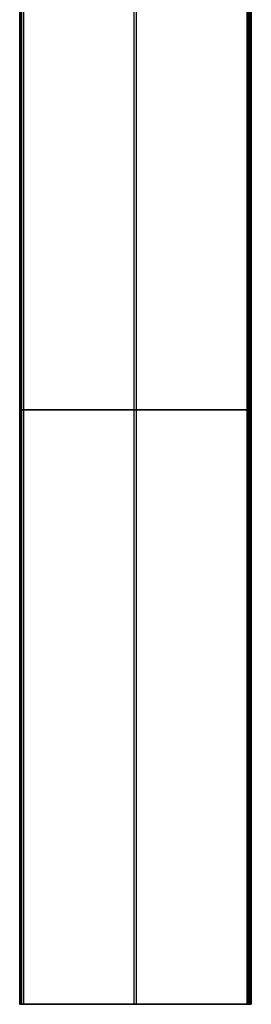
# Model space of a CAD drawing. Header units: millimetres. Extents: x -602 to 602, y -660 to 383.
# Tile 2 of 13: x -61 to 62, y -660 to -138. Entities that reach past the tile are written whole.
import ezdxf

# ---------------------------------------------------------------- set-up
doc = ezdxf.new("R2010")
doc.units = ezdxf.units.MM

msp = doc.modelspace()

# ---------------------------------------------------------------- linework, layer by layer
at = {"color": 8, "true_color": 0x7f7f7f}
for p, q in [((-61.23, -30, 78.14), (-61.23, -660, 78.14)), ((-60.81, -660, 80.07), (-60.81, -30, 80.07)), ((-59.44, -30, 82.55), (-59.44, -660, 82.55)), ((59.62, -30, 49.47), (59.62, -660, 49.47)), ((60.99, -660, 51.95), (60.99, -30, 51.95)), ((61.38, -30, 54.48), (61.38, -660, 54.48)), ((-0.53, -660, 63.33), (-0.53, -69.2, 63.33)), ((0.71, -660, 68.69), (0.71, -69.2, 68.69)), ((-60.41, -345, 81.77), (-61.2, -345, 78.36)), ((-60.45, -345, 77.17), (59.4, -345, 49.5)), ((60.63, -345, 54.86), (-59.21, -345, 82.52)), ((60.6, -345, 50.25), (61.38, -345, 53.66)), ((-12.13, -660, 66.01), (12.32, -660, 66.01)), ((0.1, -660, 68.83), (0.1, -660, 63.19))]:
    msp.add_line(p, q, dxfattribs=at)
at = {"color": 8, "true_color": 0x7f7f7f, "extrusion": (0, -1, 0)}
for centre, radius, start, end in [((-60.23, 78.14, 345), 1, 167, 257), ((-59.44, 81.55, 345), 1, 77, 167), ((59.62, 50.47, 345), 1, 257, 347), ((60.7, 54.06, 345), 0.795, 329.1568, 94.8432)]:
    msp.add_arc(centre, radius, start, end, dxfattribs=at)
at = {"color": 8, "true_color": 0x7f7f7f, "extrusion": (0, 1, 0)}
for centre, radius, start, end in [((60.23, 78.14, -660), 1, 283, 13), ((59.44, 81.55, -660), 1, 13, 103), ((-59.62, 50.47, -660), 1, 193, 283), ((-60.7, 54.06, -660), 0.795, 85.1568, 210.8432)]:
    msp.add_arc(centre, radius, start, end, dxfattribs=at)
at = {"color": 8, "true_color": 0x7f7f7f}
for points in [[(-61.2, -660, 78.36), (-61.2, -30, 78.36)], [(-60.45, -660, 77.17), (-60.45, -30, 77.17)], [(-60.41, -660, 81.77), (-60.41, -30, 81.77)], [(-59.21, -30, 82.52), (-59.21, -660, 82.52)], [(59.4, -660, 49.5), (59.4, -30, 49.5)], [(60.6, -660, 50.25), (60.6, -30, 50.25)], [(60.63, -660, 54.86), (60.63, -30, 54.86)], [(61.38, -660, 53.66), (61.38, -30, 53.66)], [(-61.2, -660, 78.36), (-60.41, -660, 81.77)], [(59.4, -660, 49.5), (-60.45, -660, 77.17)], [(-59.21, -660, 82.52), (60.63, -660, 54.86)], [(61.38, -660, 53.66), (60.6, -660, 50.25)]]:
    msp.add_open_spline(points, degree=1, dxfattribs=at)

doc.saveas('drawing.dxf')
